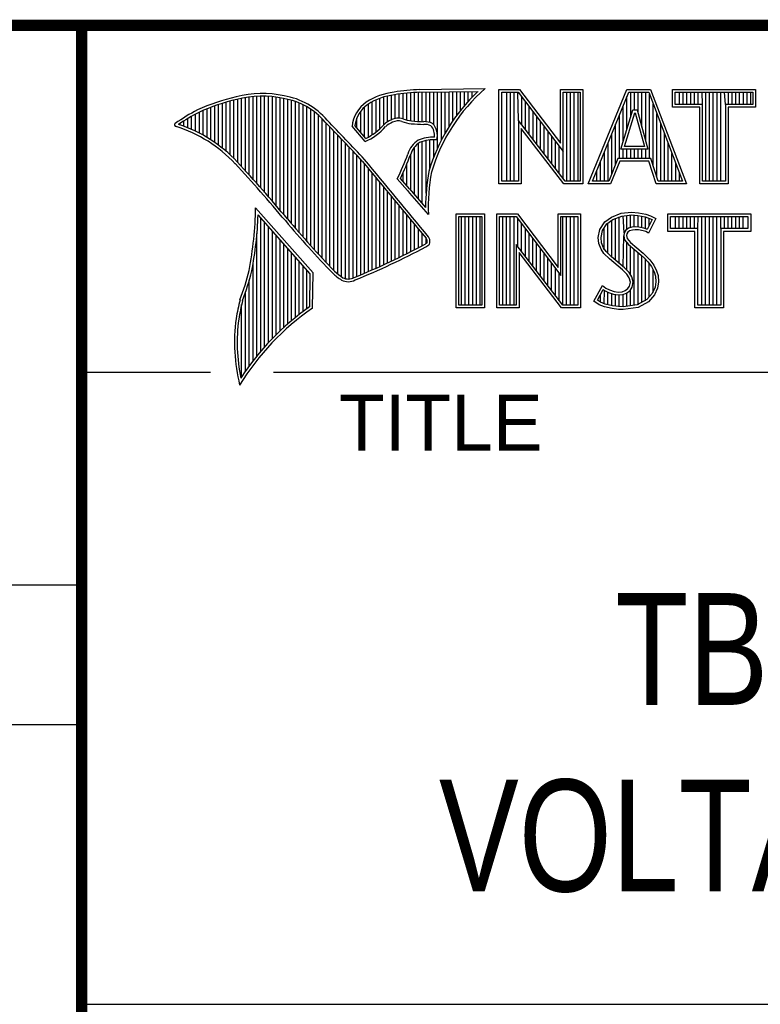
# Model space of a CAD drawing. Header units: inches. Extents: x 0 to 34, y 0 to 22.
# Tile 9 of 15: x 28.3 to 29.6, y 1.3 to 3. Entities that reach past the tile are written whole.
import ezdxf

# ---------------------------------------------------------------- set-up
doc = ezdxf.new("R2010")
doc.units = ezdxf.units.IN
doc.header["$LTSCALE"] = 1.87
doc.header["$MEASUREMENT"] = 0
doc.layers.get('0').update_dxf_attribs({"linetype": 'CONTINUOUS'})
doc.styles.get("Standard").update_dxf_attribs({"font": 'txt', "width": 0.8})

msp = doc.modelspace()

# ---------------------------------------------------------------- linework, layer by layer
at = {"color": 2, "linetype": 'CONTINUOUS'}
for p, q in [((28.3793, 3.0003), (33.5093, 3.0003)), ((28.3793, 3.0003), (28.3793, 1.2503)), ((28.9844, 2.885), (29.1009, 2.8868)), ((28.6659, 2.7474), (28.6659, 2.8695)), ((28.6727, 2.7398), (28.6727, 2.8708)), ((28.6796, 2.7323), (28.6796, 2.8719)), ((28.6865, 2.7247), (28.6865, 2.8727)), ((28.6933, 2.717), (28.6933, 2.8732)), ((28.7002, 2.7092), (28.7002, 2.8734)), ((28.707, 2.7014), (28.707, 2.8733)), ((28.7139, 2.6936), (28.7139, 2.873)), ((28.7208, 2.6856), (28.7208, 2.8724)), ((28.7276, 2.6776), (28.7276, 2.8716)), ((28.7345, 2.6696), (28.7345, 2.8704)), ((28.7414, 2.6615), (28.7414, 2.869)), ((28.913, 2.8153), (28.913, 2.8696)), ((28.9198, 2.8223), (28.9198, 2.8719)), ((28.9267, 2.8275), (28.9267, 2.8737)), ((28.9336, 2.8311), (28.9336, 2.875)), ((28.9404, 2.8335), (28.9404, 2.8759)), ((28.9473, 2.834), (28.9473, 2.8769)), ((28.9542, 2.8327), (28.9542, 2.8778)), ((28.961, 2.8306), (28.961, 2.8785)), ((28.9679, 2.8292), (28.9679, 2.8791)), ((28.9747, 2.8285), (28.9747, 2.8796)), ((28.9816, 2.828), (28.9816, 2.88)), ((28.9845, 2.8802), (29.0882, 2.8817)), ((28.9885, 2.8278), (28.9885, 2.8802)), ((28.9953, 2.8276), (28.9953, 2.8803)), ((29.0022, 2.8263), (29.0022, 2.8804)), ((29.0091, 2.822), (29.0091, 2.8805)), ((29.0159, 2.7805), (29.0159, 2.8806)), ((29.0228, 2.7947), (29.0228, 2.8807)), ((29.0297, 2.8073), (29.0297, 2.8808)), ((29.0365, 2.8188), (29.0365, 2.881)), ((29.0434, 2.8293), (29.0434, 2.8811)), ((29.0502, 2.8389), (29.0502, 2.8812)), ((29.0571, 2.8479), (29.0571, 2.8813)), ((29.064, 2.8562), (29.064, 2.8814)), ((29.0708, 2.8641), (29.0708, 2.8815)), ((29.0777, 2.8714), (29.0777, 2.8816)), ((29.1256, 2.8852), (29.1624, 2.8852)), ((29.1256, 2.7166), (29.1256, 2.8852)), ((29.1305, 2.8804), (29.16, 2.8804)), ((29.1305, 2.7215), (29.1305, 2.8804)), ((29.1395, 2.7215), (29.1395, 2.8804)), ((29.1462, 2.7215), (29.1462, 2.8804)), ((29.1529, 2.7215), (29.1529, 2.8804)), ((29.1604, 2.8299), (29.1596, 2.8804)), ((29.16, 2.8804), (29.2402, 2.7746)), ((29.1624, 2.8852), (29.2354, 2.7891)), ((29.1663, 2.8222), (29.1663, 2.872)), ((29.2354, 2.8852), (29.2754, 2.8852)), ((29.2354, 2.7891), (29.2354, 2.8852)), ((29.2402, 2.8804), (29.2705, 2.8804)), ((29.2402, 2.7746), (29.2402, 2.8804)), ((29.2469, 2.7215), (29.2469, 2.8804)), ((29.2536, 2.7215), (29.2536, 2.8804)), ((29.2603, 2.7215), (29.2603, 2.8804)), ((29.267, 2.7215), (29.267, 2.8804)), ((29.2705, 2.8804), (29.2705, 2.7215)), ((29.2754, 2.8852), (29.2754, 2.7166)), ((29.2853, 2.7167), (29.3541, 2.8851)), ((29.2926, 2.7216), (29.3574, 2.8802)), ((29.3541, 2.8851), (29.3967, 2.8851)), ((29.3543, 2.8139), (29.3543, 2.8725)), ((29.3574, 2.8802), (29.3933, 2.8802)), ((29.361, 2.8356), (29.361, 2.8802)), ((29.3677, 2.8486), (29.3677, 2.8802)), ((29.3744, 2.8428), (29.3744, 2.8802)), ((29.3811, 2.8181), (29.3811, 2.8802)), ((29.3878, 2.7935), (29.3878, 2.8802)), ((29.3933, 2.8802), (29.4535, 2.7216)), ((29.3945, 2.7618), (29.3945, 2.877)), ((29.3967, 2.8851), (29.4606, 2.7167)), ((29.4357, 2.8851), (29.584, 2.8851)), ((29.4357, 2.8537), (29.4357, 2.8851)), ((29.4406, 2.8802), (29.5791, 2.8802)), ((29.4406, 2.8586), (29.4406, 2.8802)), ((29.4482, 2.8586), (29.4482, 2.8802)), ((29.4549, 2.8586), (29.4549, 2.8802)), ((29.4616, 2.8586), (29.4616, 2.8802)), ((29.4684, 2.8586), (29.4684, 2.8802)), ((29.4751, 2.8586), (29.4751, 2.8802)), ((29.4818, 2.8586), (29.4818, 2.8802)), ((29.4892, 2.8586), (29.4885, 2.8802)), ((29.4952, 2.7216), (29.4952, 2.8802)), ((29.5019, 2.7216), (29.5019, 2.8802)), ((29.5086, 2.7216), (29.5086, 2.8802)), ((29.5153, 2.7216), (29.5153, 2.8802)), ((29.522, 2.7216), (29.522, 2.8802)), ((29.5305, 2.8586), (29.5288, 2.8802)), ((29.5355, 2.8586), (29.5355, 2.8802)), ((29.5422, 2.8586), (29.5422, 2.8802)), ((29.5489, 2.8586), (29.5489, 2.8802)), ((29.5556, 2.8586), (29.5556, 2.8802)), ((29.5623, 2.8586), (29.5623, 2.8802)), ((29.569, 2.8586), (29.569, 2.8802)), ((29.5757, 2.8586), (29.5757, 2.8802)), ((29.5791, 2.8802), (29.5791, 2.8586)), ((29.584, 2.8851), (29.584, 2.8537)), ((28.6109, 2.7952), (28.6109, 2.8535)), ((28.6178, 2.7906), (28.6178, 2.856)), ((28.6247, 2.7856), (28.6247, 2.8584)), ((28.6315, 2.7803), (28.6315, 2.8606)), ((28.6384, 2.7747), (28.6384, 2.8626)), ((28.6453, 2.7685), (28.6453, 2.8645)), ((28.6521, 2.762), (28.6521, 2.8662)), ((28.659, 2.7548), (28.659, 2.8679)), ((28.7482, 2.6533), (28.7482, 2.8677)), ((28.7551, 2.6452), (28.7551, 2.8659)), ((28.762, 2.6372), (28.762, 2.8638)), ((28.7688, 2.6293), (28.7688, 2.8611)), ((28.7757, 2.6214), (28.7757, 2.858)), ((28.7826, 2.6137), (28.7826, 2.8543)), ((28.8855, 2.8005), (28.8855, 2.854)), ((28.8924, 2.8003), (28.8924, 2.8594)), ((28.8992, 2.8044), (28.8992, 2.8634)), ((28.9061, 2.8094), (28.9061, 2.8668)), ((29.173, 2.8135), (29.173, 2.8632)), ((29.1798, 2.8048), (29.1798, 2.8543)), ((29.3475, 2.7921), (29.3475, 2.8561)), ((29.4012, 2.7485), (29.4012, 2.8593)), ((29.4843, 2.8537), (29.4357, 2.8537)), ((29.4892, 2.8586), (29.4406, 2.8586)), ((29.4843, 2.7167), (29.4843, 2.8537)), ((29.4892, 2.7216), (29.4892, 2.8586)), ((29.5791, 2.8586), (29.5305, 2.8586)), ((29.5305, 2.8586), (29.5305, 2.7216)), ((29.584, 2.8537), (29.5354, 2.8537)), ((29.5354, 2.8537), (29.5354, 2.7167)), ((28.5766, 2.8137), (28.5766, 2.8374)), ((28.5835, 2.8105), (28.5835, 2.8412)), ((28.5904, 2.8071), (28.5904, 2.8449)), ((28.5972, 2.8034), (28.5972, 2.8479)), ((28.6041, 2.7994), (28.6041, 2.8508)), ((28.7894, 2.606), (28.7894, 2.8501)), ((28.7963, 2.5985), (28.7963, 2.8451)), ((28.8031, 2.591), (28.8031, 2.8394)), ((28.8718, 2.8167), (28.8718, 2.8343)), ((28.8786, 2.8086), (28.8786, 2.8464)), ((29.1865, 2.7961), (29.1865, 2.8455)), ((29.1932, 2.7873), (29.1932, 2.8367)), ((29.3408, 2.7618), (29.3408, 2.8396)), ((29.3434, 2.7787), (29.365, 2.8486)), ((29.35, 2.7836), (29.3686, 2.8438)), ((29.365, 2.8486), (29.3728, 2.8486)), ((29.3686, 2.8438), (29.3691, 2.8438)), ((29.3691, 2.8438), (29.3854, 2.7836)), ((29.3728, 2.8486), (29.3918, 2.7787)), ((29.4079, 2.7286), (29.4079, 2.8416)), ((28.556, 2.8217), (28.556, 2.8246)), ((28.5629, 2.8193), (28.5629, 2.8291)), ((28.5698, 2.8166), (28.5698, 2.8333)), ((28.81, 2.5836), (28.81, 2.8328)), ((28.8169, 2.5762), (28.8169, 2.8253)), ((28.8237, 2.569), (28.8237, 2.8181)), ((28.8865, 2.792), (28.8631, 2.8194)), ((28.8878, 2.7979), (28.8682, 2.8209)), ((29.2438, 2.7215), (29.1604, 2.8299)), ((29.1604, 2.8299), (29.1604, 2.7215)), ((29.1999, 2.7786), (29.1999, 2.8278)), ((29.2066, 2.7699), (29.2066, 2.819)), ((29.3341, 2.752), (29.3341, 2.8232)), ((29.4147, 2.7216), (29.4147, 2.8239)), ((28.8306, 2.5618), (28.8306, 2.8109)), ((28.8375, 2.5556), (28.8375, 2.8037)), ((29.2414, 2.7166), (29.1653, 2.8156)), ((29.1653, 2.8156), (29.1653, 2.7166)), ((29.2133, 2.7612), (29.2133, 2.8101)), ((29.22, 2.7525), (29.22, 2.8013)), ((29.3274, 2.7353), (29.3274, 2.8068)), ((29.4214, 2.7216), (29.4214, 2.8063)), ((28.8443, 2.5505), (28.8443, 2.7965)), ((28.8512, 2.5472), (28.8512, 2.7893)), ((28.8581, 2.5466), (28.8581, 2.782)), ((28.9747, 2.697), (28.9747, 2.7823)), ((28.9816, 2.689), (28.9816, 2.7889)), ((28.9885, 2.6813), (28.9885, 2.7921)), ((28.9953, 2.6998), (28.9953, 2.7939)), ((29.0022, 2.7448), (29.0022, 2.795)), ((29.0091, 2.7642), (29.0091, 2.7954)), ((29.2267, 2.7437), (29.2267, 2.7924)), ((29.2334, 2.735), (29.2334, 2.7836)), ((29.3207, 2.7216), (29.3207, 2.7904)), ((29.3854, 2.7836), (29.35, 2.7836)), ((29.4281, 2.7216), (29.4281, 2.7886)), ((28.8649, 2.5483), (28.8649, 2.7748)), ((28.8718, 2.5513), (28.8718, 2.7675)), ((28.9679, 2.7053), (28.9679, 2.7699)), ((29.2402, 2.7263), (29.2402, 2.7746)), ((29.314, 2.7216), (29.314, 2.774)), ((29.3918, 2.7787), (29.3434, 2.7787)), ((29.3475, 2.7618), (29.3475, 2.7787)), ((29.3543, 2.7618), (29.3543, 2.7787)), ((29.361, 2.7618), (29.361, 2.7787)), ((29.3677, 2.7618), (29.3677, 2.7787)), ((29.3744, 2.7618), (29.3744, 2.7787)), ((29.3811, 2.7618), (29.3811, 2.7787)), ((29.3878, 2.7618), (29.3878, 2.7787)), ((29.4348, 2.7216), (29.4348, 2.7709)), ((28.8786, 2.5541), (28.8786, 2.7602)), ((28.8855, 2.557), (28.8855, 2.7523)), ((28.961, 2.7133), (28.961, 2.7519)), ((29.3073, 2.7216), (29.3073, 2.7575)), ((29.3381, 2.7618), (29.3219, 2.7216)), ((29.3414, 2.7569), (29.3252, 2.7167)), ((29.3968, 2.7618), (29.3381, 2.7618)), ((29.3933, 2.7569), (29.3414, 2.7569)), ((29.4068, 2.7167), (29.3933, 2.7569)), ((29.4103, 2.7216), (29.3968, 2.7618)), ((29.4415, 2.7216), (29.4415, 2.7532)), ((28.8924, 2.5599), (28.8924, 2.744)), ((28.8992, 2.5628), (28.8992, 2.7357)), ((28.9542, 2.7212), (28.9542, 2.7362)), ((29.3006, 2.7216), (29.3006, 2.7411)), ((29.4482, 2.7216), (29.4482, 2.7355)), ((28.9061, 2.5659), (28.9061, 2.7274)), ((28.913, 2.5689), (28.913, 2.7191)), ((28.9198, 2.5721), (28.9198, 2.7107)), ((28.962, 2.7048), (28.9438, 2.7257)), ((28.9657, 2.7079), (28.9496, 2.7264)), ((29.1653, 2.7166), (29.1256, 2.7166)), ((29.1604, 2.7215), (29.1305, 2.7215)), ((29.2754, 2.7166), (29.2414, 2.7166)), ((29.2705, 2.7215), (29.2438, 2.7215)), ((29.3252, 2.7167), (29.2853, 2.7167)), ((29.3219, 2.7216), (29.2926, 2.7216)), ((29.4606, 2.7167), (29.4068, 2.7167)), ((29.4535, 2.7216), (29.4103, 2.7216)), ((29.5354, 2.7167), (29.4843, 2.7167)), ((29.5305, 2.7216), (29.4892, 2.7216)), ((28.9267, 2.5752), (28.9267, 2.7024)), ((28.9336, 2.5784), (28.9336, 2.6941)), ((28.9404, 2.5817), (28.9404, 2.6858)), ((28.9473, 2.585), (28.9473, 2.6775)), ((28.7934, 2.5573), (28.6909, 2.6738)), ((28.7886, 2.5555), (28.6954, 2.6613)), ((28.9542, 2.5884), (28.9542, 2.6692)), ((28.961, 2.5918), (28.961, 2.6609)), ((28.9997, 2.6619), (28.9953, 2.6667)), ((29.0492, 2.6631), (29.1, 2.6631)), ((29.0492, 2.4947), (29.0492, 2.6631)), ((29.0541, 2.6583), (29.0951, 2.6583)), ((29.0541, 2.4996), (29.0541, 2.6583)), ((29.0587, 2.4996), (29.0587, 2.6583)), ((29.0654, 2.4996), (29.0654, 2.6583)), ((29.0721, 2.4996), (29.0721, 2.6583)), ((29.0788, 2.4996), (29.0788, 2.6583)), ((29.0855, 2.4996), (29.0855, 2.6583)), ((29.0922, 2.4996), (29.0922, 2.6583)), ((29.0951, 2.6583), (29.0951, 2.4996)), ((29.1, 2.6631), (29.1, 2.4947)), ((29.1218, 2.6633), (29.1586, 2.6633)), ((29.1218, 2.4947), (29.1218, 2.6633)), ((29.1267, 2.6584), (29.1562, 2.6584)), ((29.1267, 2.4996), (29.1267, 2.6584)), ((29.1325, 2.4996), (29.1325, 2.6584)), ((29.1392, 2.4996), (29.1392, 2.6584)), ((29.1459, 2.4996), (29.1459, 2.6584)), ((29.1526, 2.4996), (29.1526, 2.6584)), ((29.1562, 2.6584), (29.2364, 2.5527)), ((29.1586, 2.6633), (29.2315, 2.5672)), ((29.2315, 2.6633), (29.2716, 2.6633)), ((29.2315, 2.5672), (29.2315, 2.6633)), ((29.2364, 2.6584), (29.2667, 2.6584)), ((29.2364, 2.5527), (29.2364, 2.6584)), ((29.2399, 2.4996), (29.2399, 2.6584)), ((29.2466, 2.4996), (29.2466, 2.6584)), ((29.2533, 2.4996), (29.2533, 2.6584)), ((29.26, 2.4996), (29.26, 2.6584)), ((29.2667, 2.6584), (29.2667, 2.4996)), ((29.2716, 2.6633), (29.2716, 2.4947)), ((29.3269, 2.6572), (29.3437, 2.6639)), ((29.3293, 2.6529), (29.3449, 2.6591)), ((29.3406, 2.5743), (29.3406, 2.6574)), ((29.3437, 2.6639), (29.3623, 2.6659)), ((29.3449, 2.6591), (29.3624, 2.661)), ((29.3491, 2.6288), (29.3473, 2.6594)), ((29.354, 2.635), (29.354, 2.6601)), ((29.3607, 2.6382), (29.3607, 2.6608)), ((29.3623, 2.6659), (29.3747, 2.665)), ((29.3624, 2.661), (29.374, 2.6602)), ((29.3674, 2.6394), (29.3674, 2.6607)), ((29.374, 2.6602), (29.387, 2.6574)), ((29.3741, 2.6393), (29.3741, 2.6602)), ((29.3747, 2.665), (29.3883, 2.6622)), ((29.3808, 2.6381), (29.3808, 2.6588)), ((29.387, 2.6574), (29.3949, 2.6547)), ((29.3883, 2.6622), (29.3967, 2.6593)), ((29.3967, 2.6593), (29.406, 2.6549)), ((29.4272, 2.6631), (29.5755, 2.6631)), ((29.4272, 2.6317), (29.4272, 2.6631)), ((29.432, 2.6583), (29.5706, 2.6583)), ((29.432, 2.6366), (29.432, 2.6583)), ((29.4412, 2.6366), (29.4412, 2.6583)), ((29.4479, 2.6366), (29.4479, 2.6583)), ((29.4547, 2.6366), (29.4547, 2.6583)), ((29.4614, 2.6366), (29.4614, 2.6583)), ((29.4681, 2.6366), (29.4681, 2.6583)), ((29.4748, 2.6366), (29.4748, 2.6583)), ((29.4807, 2.6366), (29.4815, 2.6583)), ((29.4882, 2.4996), (29.4882, 2.6583)), ((29.4949, 2.4996), (29.4949, 2.6583)), ((29.5016, 2.4996), (29.5016, 2.6583)), ((29.5083, 2.4996), (29.5083, 2.6583)), ((29.5151, 2.4996), (29.5151, 2.6583)), ((29.522, 2.6366), (29.5218, 2.6583)), ((29.5285, 2.6366), (29.5285, 2.6583)), ((29.5352, 2.6366), (29.5352, 2.6583)), ((29.5419, 2.6366), (29.5419, 2.6583)), ((29.5486, 2.6366), (29.5486, 2.6583)), ((29.5553, 2.6366), (29.5553, 2.6583)), ((29.562, 2.6366), (29.562, 2.6583)), ((29.5706, 2.6583), (29.5706, 2.6366)), ((29.5755, 2.6631), (29.5755, 2.6317)), ((28.7002, 2.4174), (28.7002, 2.6559)), ((28.707, 2.4253), (28.707, 2.6481)), ((28.7139, 2.4329), (28.7139, 2.6403)), ((28.9679, 2.5953), (28.9679, 2.6526)), ((28.9747, 2.5988), (28.9747, 2.6443)), ((29.1593, 2.6044), (29.1593, 2.6543)), ((29.1661, 2.5957), (29.1661, 2.6454)), ((29.3061, 2.6352), (29.315, 2.6485)), ((29.3107, 2.6333), (29.3186, 2.6451)), ((29.315, 2.6485), (29.3269, 2.6572)), ((29.3186, 2.6451), (29.3293, 2.6529)), ((29.3204, 2.5922), (29.3204, 2.6464)), ((29.3271, 2.5855), (29.3271, 2.6513)), ((29.3338, 2.5799), (29.3338, 2.6547)), ((29.3875, 2.6364), (29.3875, 2.6573)), ((29.3994, 2.6526), (29.3907, 2.6353)), ((29.406, 2.6549), (29.3927, 2.6283)), ((29.3942, 2.6423), (29.3942, 2.655)), ((29.3949, 2.6547), (29.3994, 2.6526)), ((28.6933, 2.4092), (28.6933, 2.6277)), ((28.7208, 2.4401), (28.7208, 2.6325)), ((28.7276, 2.447), (28.7276, 2.6247)), ((28.9816, 2.6024), (28.9816, 2.636)), ((28.9885, 2.606), (28.9885, 2.6277)), ((29.1728, 2.587), (29.1728, 2.6366)), ((29.1795, 2.5783), (29.1795, 2.6277)), ((29.3032, 2.6208), (29.3061, 2.6352)), ((29.3081, 2.6205), (29.3107, 2.6333)), ((29.3137, 2.5989), (29.3137, 2.6378)), ((29.3473, 2.5687), (29.3486, 2.6239)), ((29.3491, 2.6288), (29.3486, 2.6239)), ((29.3486, 2.6239), (29.3502, 2.6168)), ((29.3523, 2.6337), (29.3491, 2.6288)), ((29.3569, 2.6371), (29.3523, 2.6337)), ((29.3539, 2.6271), (29.3536, 2.6242)), ((29.3536, 2.6242), (29.3547, 2.619)), ((29.3559, 2.6303), (29.3539, 2.6271)), ((29.3591, 2.6326), (29.3559, 2.6303)), ((29.363, 2.6389), (29.3569, 2.6371)), ((29.364, 2.6341), (29.3591, 2.6326)), ((29.3691, 2.6395), (29.363, 2.6389)), ((29.3692, 2.6347), (29.364, 2.6341)), ((29.3753, 2.6392), (29.3691, 2.6395)), ((29.3747, 2.6344), (29.3692, 2.6347)), ((29.3834, 2.6326), (29.3747, 2.6344)), ((29.3846, 2.6374), (29.3753, 2.6392)), ((29.388, 2.6312), (29.3834, 2.6326)), ((29.3901, 2.6357), (29.3846, 2.6374)), ((29.3927, 2.6283), (29.388, 2.6312)), ((29.3907, 2.6353), (29.3901, 2.6357)), ((29.4758, 2.6317), (29.4272, 2.6317)), ((29.4807, 2.6366), (29.432, 2.6366)), ((29.4758, 2.4947), (29.4758, 2.6317)), ((29.4807, 2.4996), (29.4807, 2.6366)), ((29.5706, 2.6366), (29.522, 2.6366)), ((29.522, 2.6366), (29.522, 2.4996)), ((29.5755, 2.6317), (29.5268, 2.6317)), ((29.5268, 2.6317), (29.5268, 2.4947)), ((28.7345, 2.4537), (28.7345, 2.6169)), ((28.7414, 2.46), (28.7414, 2.6091)), ((28.9953, 2.6099), (28.9953, 2.6194)), ((29.24, 2.4996), (29.1566, 2.608)), ((29.1566, 2.608), (29.1566, 2.4996)), ((29.1862, 2.5695), (29.1862, 2.6189)), ((29.1929, 2.5608), (29.1929, 2.6101)), ((29.3043, 2.6098), (29.3032, 2.6208)), ((29.3081, 2.5999), (29.3043, 2.6098)), ((29.3091, 2.6109), (29.3081, 2.6205)), ((29.3124, 2.6022), (29.3091, 2.6109)), ((29.3502, 2.6168), (29.3573, 2.608)), ((29.354, 2.5624), (29.354, 2.6122)), ((29.3547, 2.619), (29.3608, 2.6115)), ((29.3573, 2.608), (29.3798, 2.5894)), ((29.3607, 2.5541), (29.3607, 2.6052)), ((29.3608, 2.6115), (29.3831, 2.593)), ((28.7482, 2.4662), (28.7482, 2.6013)), ((28.7551, 2.472), (28.7551, 2.5935)), ((29.2376, 2.4947), (29.1615, 2.5937)), ((29.1615, 2.5937), (29.1615, 2.4947)), ((29.1996, 2.5521), (29.1996, 2.6012)), ((29.2063, 2.5434), (29.2063, 2.5924)), ((29.3133, 2.5924), (29.3081, 2.5999)), ((29.3171, 2.5955), (29.3124, 2.6022)), ((29.3234, 2.5823), (29.3133, 2.5924)), ((29.3211, 2.5915), (29.3171, 2.5955)), ((29.3267, 2.5859), (29.3211, 2.5915)), ((29.3674, 2.4994), (29.3674, 2.5997)), ((29.3741, 2.5003), (29.3741, 2.5941)), ((29.3798, 2.5894), (29.3857, 2.5835)), ((29.3808, 2.5048), (29.3808, 2.5884)), ((29.3831, 2.593), (29.3892, 2.5869)), ((28.6865, 2.4005), (28.6865, 2.5745)), ((28.762, 2.4777), (28.762, 2.5857)), ((28.7688, 2.4831), (28.7688, 2.5779)), ((28.7757, 2.4884), (28.7757, 2.5701)), ((29.213, 2.5346), (29.213, 2.5835)), ((29.2197, 2.5259), (29.2197, 2.5747)), ((29.3466, 2.5629), (29.3234, 2.5823)), ((29.3499, 2.5665), (29.3267, 2.5859)), ((29.3857, 2.5835), (29.3916, 2.5773)), ((29.3875, 2.5074), (29.3875, 2.5816)), ((29.3892, 2.5869), (29.3953, 2.5805)), ((29.3916, 2.5773), (29.3981, 2.5689)), ((29.3942, 2.5148), (29.3942, 2.5739)), ((29.3953, 2.5805), (29.4022, 2.5715)), ((29.4022, 2.5715), (29.4074, 2.5611)), ((28.7826, 2.4934), (28.7826, 2.5623)), ((28.7875, 2.4969), (28.7886, 2.5555)), ((28.7923, 2.4943), (28.7934, 2.5573)), ((29.2265, 2.5172), (29.2265, 2.5658)), ((29.2332, 2.5085), (29.2332, 2.557)), ((29.3542, 2.5553), (29.3466, 2.5629)), ((29.358, 2.5584), (29.3499, 2.5665)), ((29.3585, 2.5484), (29.3542, 2.5553)), ((29.363, 2.5504), (29.358, 2.5584)), ((29.3981, 2.5689), (29.4029, 2.5593)), ((29.401, 2.5222), (29.401, 2.5632)), ((29.4029, 2.5593), (29.4052, 2.5518)), ((29.4052, 2.5518), (29.406, 2.5416)), ((29.4074, 2.5611), (29.4101, 2.5527)), ((29.4101, 2.5527), (29.4109, 2.5414)), ((28.6796, 2.3913), (28.6796, 2.5443)), ((29.2954, 2.507), (29.3104, 2.5348)), ((29.3104, 2.5348), (29.3168, 2.5301)), ((29.3605, 2.5411), (29.3585, 2.5484)), ((29.3591, 2.5339), (29.3605, 2.5411)), ((29.3655, 2.5413), (29.363, 2.5504)), ((29.3637, 2.5321), (29.3655, 2.5413)), ((29.406, 2.5416), (29.4045, 2.5318)), ((29.4109, 2.5414), (29.4092, 2.5304)), ((28.6727, 2.3817), (28.6727, 2.5223)), ((29.3018, 2.5086), (29.3121, 2.5275)), ((29.307, 2.505), (29.307, 2.5182)), ((29.3121, 2.5275), (29.3142, 2.526)), ((29.3137, 2.5019), (29.3142, 2.526)), ((29.3142, 2.526), (29.3213, 2.5224)), ((29.3168, 2.5301), (29.3232, 2.527)), ((29.3204, 2.5005), (29.3204, 2.5227)), ((29.3213, 2.5224), (29.3305, 2.5193)), ((29.3232, 2.527), (29.3316, 2.5241)), ((29.3271, 2.499), (29.3271, 2.5204)), ((29.3305, 2.5193), (29.339, 2.5183)), ((29.3316, 2.5241), (29.3391, 2.5232)), ((29.3338, 2.498), (29.3338, 2.5189)), ((29.339, 2.5183), (29.3472, 2.519)), ((29.3391, 2.5232), (29.346, 2.5238)), ((29.3406, 2.497), (29.3406, 2.5181)), ((29.346, 2.5238), (29.3513, 2.5258)), ((29.3472, 2.519), (29.3536, 2.5215)), ((29.3473, 2.4968), (29.3473, 2.519)), ((29.3513, 2.5258), (29.3562, 2.5293)), ((29.3536, 2.5215), (29.3598, 2.5258)), ((29.354, 2.4977), (29.354, 2.5216)), ((29.3562, 2.5293), (29.3591, 2.5339)), ((29.3598, 2.5258), (29.3637, 2.5321)), ((29.3607, 2.4985), (29.3607, 2.5265)), ((29.3995, 2.5207), (29.3896, 2.5097)), ((29.4037, 2.518), (29.3927, 2.5058)), ((29.4045, 2.5318), (29.3995, 2.5207)), ((29.4092, 2.5304), (29.4037, 2.518)), ((28.6659, 2.3715), (28.6659, 2.501)), ((29.0951, 2.4996), (29.0541, 2.4996)), ((29.1566, 2.4996), (29.1267, 2.4996)), ((29.2667, 2.4996), (29.24, 2.4996)), ((29.3049, 2.5006), (29.2954, 2.507)), ((29.3072, 2.5049), (29.3018, 2.5086)), ((29.3142, 2.4968), (29.3049, 2.5006)), ((29.3156, 2.5015), (29.3072, 2.5049)), ((29.3287, 2.4988), (29.3156, 2.5015)), ((29.3726, 2.5001), (29.3475, 2.4968)), ((29.3896, 2.5097), (29.3726, 2.5001)), ((29.3927, 2.5058), (29.3741, 2.4954)), ((29.522, 2.4996), (29.4807, 2.4996)), ((29.1, 2.4947), (29.0492, 2.4947)), ((29.1615, 2.4947), (29.1218, 2.4947)), ((29.2716, 2.4947), (29.2376, 2.4947)), ((29.3278, 2.4939), (29.3142, 2.4968)), ((29.3394, 2.4922), (29.3278, 2.4939)), ((29.3398, 2.4971), (29.3287, 2.4988)), ((29.3478, 2.4919), (29.3394, 2.4922)), ((29.3475, 2.4968), (29.3398, 2.4971)), ((29.3741, 2.4954), (29.3478, 2.4919)), ((29.5268, 2.4947), (29.4758, 2.4947)), ((28.38, 2.38), (28.61, 2.38)), ((28.7231, 2.38), (33.5, 2.38)), ((25.58, 2), (28.38, 2)), ((25.58, 1.75), (28.38, 1.75)), ((28.3793, 1.2503), (33.5093, 1.2503))]:
    msp.add_line(p, q, dxfattribs=at)
at = {"color": 7, "linetype": 'CONTINUOUS', "const_width": 0.02}
for points in [[(25.58, 3), (33.5, 3)], [(28.38, 3), (28.38, 0.5)]]:
    msp.add_lwpolyline(points, dxfattribs=at)
at = {"color": 2, "linetype": 'CONTINUOUS'}
for centre, radius, start, end in [((29.3103, 2.6468), 0.3185, 131.1194, 163.4134), ((28.7308, 2.5386), 0.3417, 102.6162, 114.8514), ((28.7025, 2.6998), 0.1784, 77.2812, 105.0674), ((28.7025, 2.6998), 0.1736, 77.2325, 105.1014), ((28.7213, 2.7479), 0.1227, 40.1648, 80.8423), ((28.7213, 2.7479), 0.1276, 40.2336, 80.7738), ((28.9506, 2.7677), 0.1134, 96.3007, 123.1683), ((28.9506, 2.7677), 0.1086, 96.2448, 123.1265), ((29.0012, 2.475), 0.4104, 92.3477, 98.8369), ((29.0012, 2.475), 0.4056, 92.3565, 98.8522), ((29.3103, 2.6468), 0.3233, 133.4016, 163.4573), ((28.7308, 2.5386), 0.3369, 102.5985, 114.8293), ((28.9233, 2.8131), 0.0605, 125.0326, 174.0473), ((28.9233, 2.8131), 0.0556, 125.1127, 171.9558), ((28.7753, 2.4938), 0.4018, 117.9346, 124.569), ((28.7753, 2.4938), 0.3969, 117.9533, 124.0367), ((28.9458, 2.807), 0.0271, 72.6167, 117.3893), ((28.5489, 2.822), 0.00299, 121.3524, 265.803), ((28.4751, 2.5845), 0.2458, 43.1667, 72.5704), ((28.4751, 2.5845), 0.2507, 43.1667, 71.8499), ((21.1581, -4.5074), 10.6031, 43.24659, 43.76754), ((21.1581, -4.5074), 10.6079, 43.24574, 43.76673), ((28.8427, 2.8903), 0.1076, 293.9922, 318.4433), ((28.8427, 2.8903), 0.1028, 295.9955, 318.5906), ((28.9521, 2.7868), 0.048, 112.9192, 132.2696), ((28.9521, 2.7868), 0.0432, 112.6635, 131.9293), ((28.9458, 2.807), 0.0222, 72.9386, 117.864), ((28.9776, 2.8958), 0.0722, 249.5553, 263.1674), ((28.9776, 2.8958), 0.0673, 249.4421, 263.134), ((28.9951, 3.0772), 0.2544, 264.112, 269.1019), ((28.9951, 3.0772), 0.2495, 264.1212, 269.0704), ((28.9924, 2.7937), 0.0341, 64.4657, 92.2507), ((28.9924, 2.7937), 0.0292, 66.3199, 92.502), ((28.9831, 2.8025), 0.0276, 355.2993, 40.45), ((28.9831, 2.8025), 0.0325, 347.1186, 42.4046), ((29.0102, 2.7231), 0.0771, 89.6555, 111.8728), ((29.0054, 2.7573), 0.0444, 122.696, 163.5009), ((29.0054, 2.7573), 0.0396, 123.3504, 163.7172), ((29.0102, 2.7231), 0.0723, 86.3771, 111.5055), ((28.547, 2.9226), 0.443, 333.6071, 339.8417), ((28.547, 2.9226), 0.4478, 334.0205, 339.8621), ((26.652, 0.9006), 2.7324, 39.9155, 42.7665), ((129.7875, 86.0025), 130.8121, 219.521915, 219.600266), ((129.7875, 86.0025), 130.8073, 219.521847, 219.600368), ((29.3273, 2.6768), 0.3327, 169.238, 180.3751), ((29.3273, 2.6768), 0.3279, 169.2806, 182.6074), ((29.5269, 3.164), 0.728, 219.1094, 223.0893), ((29.5269, 3.164), 0.7231, 219.1028, 222.5928), ((28.0416, 2.6849), 0.6494, 349.0855, 359.0208), ((28.0416, 2.6849), 0.6542, 349.0755, 357.9397), ((30.1411, 3.8249), 1.8249, 220.0426, 224.0118), ((30.1411, 3.8249), 1.8201, 220.0428, 224.0077), ((28.9714, 2.6031), 0.0338, 24.6833, 34.3208), ((28.389, 3.7322), 1.2758, 291.9868, 298.2489), ((28.9805, 2.6304), 0.0253, 299.2554, 311.2666), ((28.9805, 2.6304), 0.0301, 299.1713, 314.8064), ((28.9714, 2.6031), 0.0289, 26.3669, 33.8971), ((28.9692, 2.6145), 0.0281, 353.6896, 3.0529), ((28.9692, 2.6145), 0.033, 350.4808, 4.7809), ((28.389, 3.7322), 1.2806, 291.9989, 298.2507), ((28.2599, 2.6636), 0.4315, 339.0707, 346.3663), ((28.2599, 2.6636), 0.4364, 339.1089, 346.3814), ((28.9081, 2.6424), 0.1167, 227.0935, 236.9215), ((28.9081, 2.6424), 0.1118, 227.1594, 236.7882), ((28.8564, 2.568), 0.0263, 242.8488, 298.0515), ((28.8564, 2.568), 0.0215, 243.4895, 298.6992), ((29.0668, 2.4083), 0.4163, 165.9357, 170.6856), ((29.0668, 2.4083), 0.4115, 165.9758, 170.6758), ((29.0517, 2.1188), 0.4564, 124.643, 148.5565), ((29.0517, 2.1188), 0.4613, 124.9511, 147.0981), ((28.9728, 2.4332), 0.3197, 172.3562, 193.7958), ((28.9728, 2.4332), 0.3149, 172.369, 191.6868)]:
    msp.add_arc(centre, radius, start, end, dxfattribs=at)
at = {"color": 7, "linetype": 'CONTINUOUS'}
msp.add_arc((26.6525, 0.9011), 2.7269, 39.915, 42.7661, dxfattribs=at)

# ---------------------------------------------------------------- texts
at = {"color": 2, "linetype": 'CONTINUOUS'}
msp.add_text('TITLE', height=0.1, dxfattribs=at).set_placement((28.8397, 2.2397))
at = {"color": 7, "linetype": 'CONTINUOUS', "insert": (30.9443, 1.9853), "char_height": 0.2, "width": 4.8, "attachment_point": 2}
msp.add_mtext('TBX-68S, TB EXTENTION - LOW \\PVOLTAGE GENERAL 24-CH WITH CJC', dxfattribs=at)

doc.saveas('drawing.dxf')
